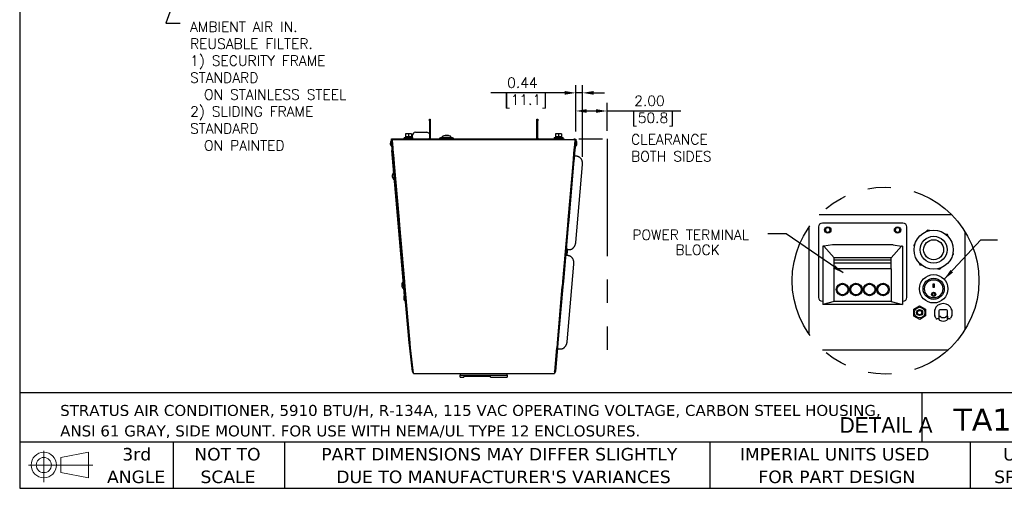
# Model space of a CAD drawing. Header units: inches. Extents: x -1 to 102, y 3 to 82.
# Tile 1 of 17: x -1 to 62, y 3 to 33. Entities that reach past the tile are written whole.
import ezdxf
from ezdxf.enums import TextEntityAlignment as Align
from ezdxf.lldxf.tags import DXFTag

# ---------------------------------------------------------------- set-up
doc = ezdxf.new("R2010")
doc.units = ezdxf.units.IN
doc.header["$LTSCALE"] = 12
doc.header["$MEASUREMENT"] = 0
doc.header["$PDSIZE"] = -1
doc.linetypes.add('PHANTOM2', pattern=[1.25, 0.625, -0.125, 0.125, -0.125, 0.125, -0.125])
doc.linetypes.add('SLD-Solid', pattern=[0])
for name, color, linetype in [('.190X32_NUT_-_.3', 7, 'Continuous'), ('10800_NE8000-486', 7, 'Continuous'), ('20004__CHASSIS__', 7, 'Continuous'), ('COMPRESSION_STRA', 7, 'Continuous'), ('DISPLAY_BODY', 7, 'Continuous'), ('LATCH', 7, 'Continuous'), ('phantom', 4, 'PHANTOM2'), ('POWER_CORD_RETRO', 7, 'Continuous'), ('SCREW___HEX_HEAD', 7, 'Continuous'), ('STRAIN_RELIEF__S', 7, 'Continuous'), ('SWITCH_CHERRY_RR', 7, 'Continuous'), ('WAGO_828_TERMINA', 7, 'Continuous')]:
    doc.layers.add(name, color=color, linetype=linetype)
for name, color, linetype, lineweight in [('DIMENSIONS', 140, 'SLD-Solid', 25), ('DIMENSIONS @ 1', 140, 'SLD-Solid', 25), ('TEXT', 140, 'SLD-Solid', 25), ('TEXT @ 1', 140, 'SLD-Solid', 25)]:
    doc.layers.add(name, color=color, linetype=linetype, lineweight=lineweight)
doc.styles.add('ROMANS', font='romans.shx')
doc.styles.add('SEACAD_Solid_Edge_ANSI', font='txt')
doc.styles.add('SLDTEXTSTYLE0', font='verdana.ttf')
tags = doc.linetypes.add('HIDDEN2', pattern=[0.1875, 0.125, -0.0625]).pattern_tags.tags
tags[6:7] = [DXFTag(74, 4), DXFTag(75, 0), DXFTag(340, '0'), DXFTag(46, 0.0), DXFTag(50, 0.0), DXFTag(44, 0.0), DXFTag(45, 0.0)]
tags[4:5] = [DXFTag(74, 4), DXFTag(75, 0), DXFTag(340, '0'), DXFTag(46, 0.0), DXFTag(50, 0.0), DXFTag(44, 0.0), DXFTag(45, 0.0)]
doc.dimstyles.new('FSTD1', dxfattribs={"dimtxt": 0.65, "dimasz": 0.7, "dimexe": 0.5, "dimexo": 0.5, "dimgap": 0.25, "dimtad": 1, "dimzin": 9, "dimdsep": 46, "dimtxsty": 'ROMANS', "dimcen": 0, "dimadec": 0, "dimazin": 0, "dimtfac": 1, "dimtmove": 0, "dimatfit": 3, "dimfxl": 0, "dimtolj": 1, "dimarcsym": 0})

# ---------------------------------------------------------------- blocks, each defined once
blk = doc.blocks.new('Block11')
at = {"color": 7, "linetype": 'SLD-Solid', "lineweight": 18}
for p, q in [((1.223, 2.509), (1.223, 0)), ((2.589, 1.969), (4.807, 2.377)), ((4.807, 2.377), (4.807, 0.346)), ((2.589, 0.754), (2.589, 1.969)), ((0, 1.361), (5.137, 1.361)), ((2.589, 0.754), (4.807, 0.346))]:
    blk.add_line(p, q, dxfattribs=at)
for radius in [1.016, 0.607]:
    blk.add_circle((1.223, 1.361), radius, dxfattribs=at)
blk = doc.blocks.new('Block12')
at = {"color": 7, "linetype": 'Continuous'}
blk.add_blockref('Block11', (0, 0), dxfattribs=at)
blk = doc.blocks.new('SW_NOTE_0_1')
at = {"layer": 'TEXT', "color": 0, "char_height": 0.875, "attachment_point": 1, "style": 'SLDTEXTSTYLE0'}
for s, insert in [('STRATUS AIR CONDITIONER, 5910 BTU/H, R-134A, 115 VAC OPERATING VOLTAGE, CARBON STEEL HOUSING, ', (0, 1.111)), ('ANSI 61 GRAY, SIDE MOUNT. FOR USE WITH NEMA/UL TYPE 12 ENCLOSURES.', (0, -0.528))]:
    blk.add_mtext(s, dxfattribs=dict(at, insert=insert))
blk = doc.blocks.new('SW_NOTE_0_3')
at = {"layer": 'TEXT', "color": 0, "char_height": 1, "attachment_point": 1, "style": 'SLDTEXTSTYLE0'}
for s, insert in [('UNLESS OTHERWISE ', (0, 1.27)), ('SPECIFIED UNITS ARE:', (-0.717, -0.536))]:
    blk.add_mtext(s, dxfattribs=dict(at, insert=insert))
blk = doc.blocks.new('SW_NOTE_0_4')
at = {"layer": 'TEXT', "color": 0, "char_height": 1, "attachment_point": 1, "style": 'SLDTEXTSTYLE0'}
for s, insert in [('PART DIMENSIONS MAY DIFFER SLIGHTLY ', (0, 1.27)), ("DUE TO MANUFACTURER'S VARIANCES", (1.206, -0.536))]:
    blk.add_mtext(s, dxfattribs=dict(at, insert=insert))
blk = doc.blocks.new('SW_NOTE_0_5')
at = {"layer": 'TEXT', "color": 0, "char_height": 1, "attachment_point": 2, "style": 'SLDTEXTSTYLE0'}
for s, insert in [('NOT TO', (2.484, 1.27)), ('SCALE', (2.53, -0.536))]:
    blk.add_mtext(s, dxfattribs=dict(at, insert=insert))
blk = doc.blocks.new('SW_NOTE_0_6')
at = {"layer": 'TEXT', "color": 0, "char_height": 1, "attachment_point": 2, "style": 'SLDTEXTSTYLE0'}
for s, insert in [('3rd', (1.094, 1.27)), ('ANGLE', (1.048, -0.536))]:
    blk.add_mtext(s, dxfattribs=dict(at, insert=insert))
blk = doc.blocks.new('SW_NOTE_0_7')
at = {"layer": 'TEXT', "color": 0, "char_height": 1, "attachment_point": 1, "style": 'SLDTEXTSTYLE0'}
for s, insert in [('IMPERIAL UNITS USED ', (0, 1.27)), ('FOR PART DESIGN', (1.479, -0.536))]:
    blk.add_mtext(s, dxfattribs=dict(at, insert=insert))
blk = doc.blocks.new('*D92')
at = {"layer": 'Defpoints', "color": 0}
for p in [(34.343, 28.349), (34.343, 25.38), (34.78, 23.76)]:
    blk.add_point(p, dxfattribs=at)
at = {"layer": 'DIMENSIONS', "color": 0, "lineweight": -2}
for p, q in [((34.343, 25.88), (34.343, 28.849)), ((34.78, 24.26), (34.78, 28.849)), ((33.643, 28.349), (28.915, 28.349)), ((34.78, 28.349), (34.343, 28.349)), ((35.48, 28.349), (36.18, 28.349))]:
    blk.add_line(p, q, dxfattribs=at)
at = {"layer": 'DIMENSIONS', "color": 0}
for points in [[(33.643, 28.465), (33.643, 28.232), (34.343, 28.349)], [(35.48, 28.465), (35.48, 28.232), (34.78, 28.349)]]:
    blk.add_solid(points, dxfattribs=at)
at = {"layer": 'DIMENSIONS', "color": 0, "insert": (30.929, 28.349), "char_height": 0.65, "attachment_point": 5, "style": 'ROMANS'}
blk.add_mtext('\\A1;0.44\\P [11.1]', dxfattribs=at)
blk = doc.blocks.new('*D93')
at = {"layer": 'Defpoints', "color": 0}
for p in [(36.343, 27.19), (34.343, 25.38), (36.343, 25.42)]:
    blk.add_point(p, dxfattribs=at)
at = {"layer": 'DIMENSIONS', "color": 0, "lineweight": -2}
for p, q in [((34.343, 25.88), (34.343, 27.69)), ((35.043, 27.19), (35.643, 27.19)), ((36.343, 25.92), (36.343, 27.69)), ((36.343, 27.19), (41.072, 27.19))]:
    blk.add_line(p, q, dxfattribs=at)
at = {"layer": 'DIMENSIONS', "color": 0}
for points in [[(35.043, 27.307), (35.043, 27.073), (34.343, 27.19)], [(35.643, 27.307), (35.643, 27.073), (36.343, 27.19)]]:
    blk.add_solid(points, dxfattribs=at)
at = {"layer": 'DIMENSIONS', "color": 0, "insert": (39.058, 27.19), "char_height": 0.65, "attachment_point": 5, "style": 'ROMANS'}
blk.add_mtext('\\A1;2.00\\P [50.8]', dxfattribs=at)

msp = doc.modelspace()

# ---------------------------------------------------------------- linework, layer by layer
at = {"layer": '.190X32_NUT_-_.3', "color": 7, "linetype": 'Continuous'}
for p, q in [((55.967, 14.515), (56.34, 14.736)), ((55.971, 14.082), (55.967, 14.515)), ((56.34, 14.736), (56.717, 14.523)), ((56.717, 14.523), (56.721, 14.09)), ((56.348, 13.87), (55.971, 14.082)), ((56.721, 14.09), (56.348, 13.87))]:
    msp.add_line(p, q, dxfattribs=at)
msp.add_circle((56.344, 14.303), 0.34, dxfattribs=at)
for p, q in [((36.343, 25.92), (36.343, 27.708)), ((24.976, 26.67), (25.034, 26.67)), ((24.976, 26.57), (24.976, 26.67)), ((24.976, 26.57), (24.976, 25.451)), ((25.034, 26.57), (24.976, 26.57)), ((25.034, 26.67), (25.034, 26.57)), ((25.034, 26.57), (25.034, 25.451)), ((31.856, 26.67), (31.914, 26.67)), ((31.856, 26.57), (31.856, 26.67)), ((31.856, 25.451), (31.856, 26.57)), ((31.914, 26.57), (31.856, 26.57)), ((31.914, 26.67), (31.914, 26.57)), ((31.914, 25.451), (31.914, 26.57)), ((22.547, 25.38), (22.544, 25.42)), ((22.605, 25.385), (22.547, 25.38)), ((22.547, 25.38), (22.548, 25.375)), ((22.548, 25.375), (22.606, 25.38)), ((22.548, 25.375), (22.548, 25.37)), ((22.606, 25.375), (22.548, 25.37)), ((22.55, 25.345), (22.548, 25.37)), ((22.608, 25.35), (22.55, 25.345)), ((22.557, 25.27), (22.55, 25.345)), ((22.589, 25.272), (22.557, 25.27)), ((22.559, 25.249), (22.557, 25.27)), ((22.589, 25.252), (22.559, 25.249)), ((22.579, 25.023), (22.559, 25.249)), ((22.614, 25.296), (22.589, 25.295)), ((22.589, 25.295), (22.609, 25.069)), ((22.589, 25.254), (22.589, 25.295)), ((22.589, 25.254), (22.609, 25.028)), ((22.605, 25.385), (22.663, 25.39)), ((22.605, 25.385), (22.606, 25.38)), ((22.606, 25.38), (22.606, 25.375)), ((22.608, 25.35), (22.606, 25.375)), ((22.607, 25.375), (34.284, 25.375)), ((22.614, 25.296), (22.607, 25.375)), ((22.613, 25.296), (22.608, 25.35)), ((22.664, 25.375), (22.663, 25.39)), ((23.279, 25.375), (23.298, 25.394)), ((23.298, 25.394), (23.374, 25.394)), ((23.374, 25.42), (23.361, 25.42)), ((23.363, 25.498), (23.927, 25.498)), ((23.363, 25.498), (23.363, 25.46)), ((23.363, 25.46), (23.927, 25.46)), ((23.374, 25.42), (33.517, 25.42)), ((23.374, 25.394), (23.374, 25.42)), ((23.634, 25.724), (23.453, 25.724)), ((23.453, 25.724), (23.453, 25.547)), ((23.634, 25.547), (23.453, 25.547)), ((23.482, 25.547), (23.482, 25.498)), ((23.521, 25.46), (23.521, 25.42)), ((23.826, 25.724), (23.634, 25.724)), ((23.634, 25.724), (23.634, 25.547)), ((23.826, 25.547), (23.634, 25.547)), ((23.769, 25.42), (23.769, 25.46)), ((23.808, 25.498), (23.808, 25.547)), ((23.838, 25.724), (23.826, 25.724)), ((23.826, 25.724), (23.826, 25.547)), ((23.838, 25.547), (23.826, 25.547)), ((23.838, 25.724), (23.838, 25.547)), ((23.895, 25.498), (23.895, 25.638)), ((23.895, 25.42), (23.895, 25.46)), ((23.927, 25.46), (23.927, 25.498)), ((24.083, 25.826), (24.807, 25.826)), ((25.732, 25.499), (25.617, 25.455)), ((25.617, 25.455), (26.523, 25.455)), ((25.617, 25.455), (25.617, 25.42)), ((25.732, 25.499), (26.409, 25.499)), ((26.523, 25.455), (26.409, 25.499)), ((26.523, 25.42), (26.523, 25.455)), ((32.963, 25.498), (33.527, 25.498)), ((32.963, 25.498), (32.963, 25.46)), ((32.963, 25.46), (33.527, 25.46)), ((33.234, 25.724), (33.053, 25.724)), ((33.053, 25.724), (33.053, 25.547)), ((33.234, 25.547), (33.053, 25.547)), ((33.082, 25.547), (33.082, 25.498)), ((33.121, 25.46), (33.121, 25.42)), ((33.426, 25.724), (33.234, 25.724)), ((33.234, 25.724), (33.234, 25.547)), ((33.426, 25.547), (33.234, 25.547)), ((33.369, 25.42), (33.369, 25.46)), ((33.408, 25.498), (33.408, 25.547)), ((33.438, 25.724), (33.426, 25.724)), ((33.426, 25.724), (33.426, 25.547)), ((33.438, 25.547), (33.426, 25.547)), ((33.438, 25.724), (33.438, 25.547)), ((33.53, 25.42), (33.517, 25.42)), ((33.517, 25.42), (33.517, 25.394)), ((33.517, 25.394), (33.593, 25.394)), ((33.527, 25.46), (33.527, 25.498)), ((33.593, 25.394), (33.612, 25.375)), ((34.228, 25.39), (34.227, 25.375)), ((34.286, 25.385), (34.228, 25.39)), ((34.284, 25.375), (34.277, 25.296)), ((34.302, 25.295), (34.277, 25.296)), ((34.283, 25.35), (34.278, 25.296)), ((34.282, 25.069), (34.302, 25.295)), ((34.282, 25.028), (34.302, 25.254)), ((34.285, 25.375), (34.283, 25.35)), ((34.283, 25.35), (34.34, 25.345)), ((34.286, 25.385), (34.285, 25.38)), ((34.285, 25.38), (34.285, 25.375)), ((34.343, 25.375), (34.285, 25.38)), ((34.285, 25.375), (34.342, 25.37)), ((34.286, 25.385), (34.286, 25.385)), ((34.286, 25.385), (34.343, 25.38)), ((34.302, 25.254), (34.302, 25.295)), ((34.302, 25.272), (34.334, 25.27)), ((34.302, 25.252), (34.332, 25.249)), ((34.332, 25.249), (34.312, 25.023)), ((34.334, 25.27), (34.332, 25.249)), ((34.34, 25.345), (34.334, 25.27)), ((34.342, 25.37), (34.34, 25.345)), ((34.343, 25.375), (34.342, 25.37)), ((34.343, 25.38), (34.343, 25.375)), ((22.609, 24.673), (22.548, 24.667)), ((22.609, 24.673), (22.548, 24.667)), ((22.548, 24.667), (23.361, 15.365)), ((22.548, 24.667), (23.361, 15.365)), ((22.609, 24.673), (22.55, 24.668)), ((22.55, 24.668), (23.363, 15.369)), ((22.636, 25.028), (22.579, 25.023)), ((22.597, 24.811), (22.579, 25.023)), ((22.604, 24.729), (22.597, 24.811)), ((22.655, 24.145), (22.604, 24.729)), ((22.607, 24.69), (22.608, 24.673)), ((22.609, 25.069), (22.634, 25.07)), ((22.609, 25.028), (22.609, 25.069)), ((22.609, 25.028), (22.637, 25.029)), ((22.654, 24.838), (22.634, 25.07)), ((22.636, 25.028), (22.636, 25.029)), ((22.655, 24.816), (22.636, 25.028)), ((22.649, 24.893), (22.648, 24.893)), ((22.663, 24.732), (22.654, 24.838)), ((22.713, 24.15), (22.662, 24.734)), ((22.716, 24.13), (22.663, 24.732)), ((34.227, 24.732), (34.175, 24.13)), ((34.229, 24.734), (34.178, 24.15)), ((34.237, 24.838), (34.227, 24.732)), ((34.236, 24.821), (34.235, 24.821)), ((34.286, 24.729), (34.235, 24.145)), ((34.254, 25.028), (34.236, 24.816)), ((34.257, 25.07), (34.237, 24.838)), ((34.242, 24.893), (34.243, 24.893)), ((34.282, 25.028), (34.253, 25.029)), ((34.254, 25.029), (34.254, 25.028)), ((34.254, 25.028), (34.312, 25.023)), ((34.257, 25.07), (34.282, 25.069)), ((34.282, 25.028), (34.282, 25.069)), ((34.294, 24.811), (34.286, 24.729)), ((34.312, 25.023), (34.294, 24.811)), ((22.713, 24.15), (22.655, 24.145)), ((22.685, 23.807), (22.655, 24.145)), ((22.715, 24.14), (22.691, 24.138)), ((22.691, 24.138), (22.691, 24.128)), ((22.716, 24.13), (22.691, 24.128)), ((22.691, 24.128), (22.719, 23.814)), ((22.714, 24.14), (22.713, 24.15)), ((34.172, 23.814), (34.2, 24.128)), ((34.2, 24.128), (34.175, 24.13)), ((34.2, 24.138), (34.176, 24.14)), ((34.178, 24.15), (34.177, 24.14)), ((34.178, 24.15), (34.235, 24.145)), ((34.2, 24.138), (34.2, 24.128)), ((34.235, 24.145), (34.206, 23.807)), ((34.263, 24.307), (34.25, 24.308)), ((34.415, 24.294), (34.263, 24.307)), ((22.743, 23.812), (22.685, 23.807)), ((22.743, 23.807), (22.685, 23.802)), ((22.685, 23.802), (22.685, 23.807)), ((22.999, 20.221), (22.685, 23.802)), ((22.719, 23.814), (22.743, 23.816)), ((22.743, 23.812), (22.742, 23.816)), ((23.059, 20.206), (22.743, 23.816)), ((22.743, 23.807), (22.743, 23.812)), ((23.057, 20.226), (22.743, 23.807)), ((34.147, 23.816), (33.831, 20.206)), ((34.148, 23.807), (33.834, 20.226)), ((34.205, 23.802), (33.892, 20.221)), ((34.147, 23.816), (34.172, 23.814)), ((34.148, 23.816), (34.148, 23.812)), ((34.148, 23.812), (34.206, 23.807)), ((34.148, 23.812), (34.148, 23.807)), ((34.148, 23.807), (34.205, 23.802)), ((34.206, 23.807), (34.205, 23.802)), ((34.345, 18.791), (34.78, 23.76)), ((22.798, 23.194), (22.797, 23.193)), ((22.827, 22.855), (22.828, 22.855)), ((23.057, 20.226), (22.999, 20.221)), ((23.028, 19.882), (22.999, 20.221)), ((23.058, 20.216), (23.034, 20.214)), ((23.034, 20.214), (23.034, 20.204)), ((23.059, 20.206), (23.034, 20.204)), ((23.034, 20.204), (23.062, 19.89)), ((23.057, 20.216), (23.057, 20.226)), ((33.829, 19.89), (33.856, 20.204)), ((33.856, 20.204), (33.831, 20.206)), ((33.856, 20.214), (33.832, 20.216)), ((33.834, 20.226), (33.833, 20.216)), ((33.834, 20.226), (33.892, 20.221)), ((33.856, 20.214), (33.856, 20.204)), ((33.892, 20.221), (33.862, 19.882)), ((23.086, 19.887), (23.028, 19.882)), ((23.029, 19.877), (23.028, 19.882)), ((23.087, 19.882), (23.029, 19.877)), ((23.342, 16.296), (23.029, 19.877)), ((23.062, 19.89), (23.087, 19.892)), ((23.086, 19.887), (23.086, 19.892)), ((23.087, 19.882), (23.086, 19.887)), ((23.403, 16.281), (23.087, 19.892)), ((23.4, 16.301), (23.087, 19.882)), ((33.804, 19.892), (33.488, 16.281)), ((33.804, 19.882), (33.491, 16.301)), ((33.862, 19.877), (33.549, 16.296)), ((33.804, 19.892), (33.829, 19.89)), ((33.805, 19.887), (33.804, 19.882)), ((33.804, 19.882), (33.862, 19.877)), ((33.805, 19.892), (33.805, 19.887)), ((33.805, 19.887), (33.862, 19.882)), ((33.862, 19.882), (33.862, 19.877)), ((33.805, 18.336), (33.893, 18.328)), ((23.25, 18.029), (23.249, 18.029)), ((23.251, 18.004), (23.252, 18.004)), ((23.263, 17.866), (23.264, 17.866)), ((23.265, 17.84), (23.266, 17.84)), ((33.707, 17.956), (33.694, 17.957)), ((33.86, 17.943), (33.707, 17.956)), ((33.789, 12.44), (34.224, 17.409)), ((23.4, 16.301), (23.342, 16.296)), ((23.372, 15.957), (23.342, 16.296)), ((23.43, 15.962), (23.372, 15.957)), ((23.43, 15.958), (23.372, 15.952)), ((23.372, 15.952), (23.372, 15.957)), ((23.686, 12.371), (23.372, 15.952)), ((23.402, 16.291), (23.378, 16.289)), ((23.378, 16.289), (23.378, 16.279)), ((23.403, 16.281), (23.378, 16.279)), ((23.378, 16.279), (23.405, 15.965)), ((23.401, 16.291), (23.4, 16.301)), ((23.405, 15.965), (23.43, 15.967)), ((23.43, 15.962), (23.429, 15.967)), ((23.746, 12.356), (23.43, 15.967)), ((23.43, 15.958), (23.43, 15.962)), ((23.743, 12.376), (23.43, 15.958)), ((23.437, 15.881), (23.438, 15.881)), ((33.461, 15.967), (33.145, 12.356)), ((33.461, 15.958), (33.147, 12.376)), ((33.519, 15.952), (33.205, 12.371)), ((33.462, 15.967), (33.461, 15.962)), ((33.461, 15.967), (33.486, 15.965)), ((33.461, 15.962), (33.519, 15.957)), ((33.461, 15.962), (33.461, 15.958)), ((33.461, 15.958), (33.519, 15.952)), ((33.486, 15.965), (33.513, 16.279)), ((33.513, 16.279), (33.488, 16.281)), ((33.513, 16.289), (33.489, 16.291)), ((33.491, 16.301), (33.49, 16.291)), ((33.491, 16.301), (33.549, 16.296)), ((33.513, 16.289), (33.513, 16.279)), ((33.549, 16.296), (33.519, 15.957)), ((33.519, 15.957), (33.519, 15.952)), ((23.486, 15.324), (23.485, 15.324)), ((23.488, 15.298), (23.489, 15.298)), ((23.5, 15.16), (23.501, 15.16)), ((23.502, 15.134), (23.503, 15.135)), ((23.534, 14.773), (23.535, 14.773)), ((23.743, 12.376), (23.686, 12.371)), ((23.715, 12.033), (23.686, 12.371)), ((23.773, 12.038), (23.715, 12.033)), ((23.716, 12.028), (23.715, 12.033)), ((23.773, 12.033), (23.716, 12.028)), ((23.894, 10.529), (23.716, 12.028)), ((23.745, 12.366), (23.721, 12.364)), ((23.721, 12.364), (23.721, 12.354)), ((23.746, 12.356), (23.721, 12.354)), ((23.721, 12.354), (23.749, 12.04)), ((23.744, 12.366), (23.743, 12.376)), ((23.749, 12.04), (23.774, 12.042)), ((23.773, 12.038), (23.773, 12.042)), ((23.773, 12.033), (23.773, 12.038)), ((23.964, 10.432), (23.773, 12.033)), ((23.966, 10.42), (23.774, 12.042)), ((33.117, 12.042), (33.052, 11.294)), ((33.117, 12.033), (33.054, 11.306)), ((33.175, 12.028), (33.112, 11.301)), ((33.117, 12.042), (33.142, 12.04)), ((33.118, 12.038), (33.117, 12.033)), ((33.117, 12.033), (33.175, 12.028)), ((33.118, 12.042), (33.118, 12.038)), ((33.118, 12.038), (33.176, 12.033)), ((33.142, 12.04), (33.17, 12.354)), ((33.17, 12.354), (33.145, 12.356)), ((33.17, 12.364), (33.146, 12.366)), ((33.147, 12.376), (33.205, 12.371)), ((33.147, 12.376), (33.147, 12.366)), ((33.17, 12.364), (33.17, 12.354)), ((33.172, 11.992), (33.185, 11.991)), ((33.176, 12.033), (33.175, 12.028)), ((33.205, 12.371), (33.176, 12.033)), ((33.185, 11.991), (33.338, 11.978)), ((33.052, 11.294), (32.975, 10.42)), ((33.054, 11.306), (32.986, 10.535)), ((33.112, 11.301), (33.044, 10.53)), ((23.966, 10.42), (32.925, 10.42)), ((32.925, 10.42), (32.975, 10.42)), ((32.925, 10.42), (32.925, 10.42)), ((32.986, 10.535), (33.044, 10.53))]:
    msp.add_line(p, q)
for centre, radius, start, end in [((22.774, 25.12), 0.303, 140.04483, 229.95517), ((22.547, 25.31), 0.00667, 5, 140.04483), ((23.361, 25.331), 0.089, 90, 135), ((24.083, 25.638), 0.188, 90, 180), ((24.807, 25.638), 0.188, 25.98142, 90), ((24.945, 25.451), 0.031, 270, 0), ((24.945, 25.451), 0.089, 339.61574, 0), ((26.07, 25.42), 0.301, 155.18927, 164.76165), ((26.07, 25.42), 0.301, 15.23835, 24.58432), ((31.945, 25.451), 0.089, 180, 200.38426), ((31.945, 25.451), 0.031, 180, 270), ((33.53, 25.331), 0.089, 45, 90), ((34.344, 25.31), 0.00667, 39.95517, 175), ((34.117, 25.12), 0.303, 355, 39.95517), ((22.583, 24.893), 0.00667, 229.95517, 5), ((34.307, 24.893), 0.00667, 175, 310.04483), ((34.117, 25.12), 0.303, 310.04483, 355), ((22.897, 23.032), 0.303, 140.04483, 185), ((22.897, 23.032), 0.303, 185, 229.95517), ((22.669, 23.222), 0.00667, 50.66768, 140.04483), ((22.706, 22.805), 0.00667, 229.95517, 319.33232), ((33.515, 18.247), 0.303, 310.04483, 39.95517), ((33.743, 18.437), 0.00667, 39.95517, 175), ((33.706, 18.02), 0.00667, 175, 310.04483), ((33.706, 18.02), 0.00667, 175, 310.04483), ((33.515, 18.247), 0.303, 310.04483, 355), ((33.489, 17.947), 0.303, 0.28741, 24.70777), ((23.507, 16.058), 0.303, 140.04483, 185), ((23.507, 16.058), 0.303, 185, 229.95517), ((23.279, 16.249), 0.00667, 50.66768, 140.04483), ((23.316, 15.831), 0.00667, 229.95517, 319.33232), ((23.638, 15.242), 0.303, 140.04483, 185), ((23.638, 15.242), 0.303, 185, 229.95517), ((23.411, 15.432), 0.00667, 5, 140.04483), ((23.448, 15.015), 0.00667, 229.95517, 5), ((24.014, 10.54), 0.12, 185, 244.44498), ((32.925, 10.54), 0.12, 270, 273.40311), ((32.925, 10.54), 0.12, 295.55502, 355), ((32.925, 10.54), 0.062, 344.69615, 355)]:
    msp.add_arc(centre, radius, start, end)
for points, knots in [([(26.28, 25.591), (26.233, 25.612), (26.165, 25.627), (26.026, 25.633), (25.953, 25.623), (25.844, 25.588), (25.806, 25.564), (25.797, 25.545)], [0, 0, 0, 0, 0.125, 0.125, 0.25, 0.25, 0.3717546, 0.3717546, 0.3717546, 0.3717546]), ([(25.831, 25.575), (25.849, 25.587), (25.875, 25.6), (25.961, 25.626), (26.029, 25.636), (26.161, 25.63), (26.225, 25.616), (26.27, 25.596)], [0.6737941, 0.6737941, 0.6737941, 0.6737941, 0.75, 0.75, 0.875, 0.875, 1, 1, 1, 1]), ([(26.344, 25.545), (26.342, 25.549), (26.338, 25.554), (26.322, 25.569), (26.304, 25.581), (26.28, 25.591)], [0.90849216, 0.90849216, 0.90849216, 0.90849216, 0.9375, 0.9375, 1, 1, 1, 1]), ([(26.342, 25.547), (26.342, 25.548), (26.34, 25.554), (26.33, 25.564), (26.32, 25.572), (26.314, 25.576)], [0, 0, 0, 0, 0.082032, 0.594852, 1, 1, 1, 1])]:
    msp.add_open_spline(points, degree=3, knots=knots)
for points, weights in [([(34.78, 23.76), (34.823, 24.258), (34.415, 24.294)], [1, 0.707106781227, 1]), ([(33.893, 18.328), (34.301, 18.293), (34.345, 18.791)], [1, 0.707106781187, 1]), ([(34.224, 17.409), (34.268, 17.907), (33.86, 17.943)], [1, 0.707106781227, 1]), ([(33.338, 11.978), (33.746, 11.942), (33.789, 12.44)], [1, 0.707106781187, 1])]:
    msp.add_rational_spline(points, weights, degree=2)
at = {"layer": '10800_NE8000-486', "color": 7, "linetype": 'Continuous'}
for p, q in [((58.406, 20.556), (49.92, 20.556)), ((49.255, 19.757), (49.255, 12.939)), ((59.255, 13.222), (59.255, 19.475)), ((50.139, 11.931), (58.187, 11.931))]:
    msp.add_line(p, q, dxfattribs=at)
at = {"layer": '20004__CHASSIS__', "color": 7, "linetype": 'Continuous'}
for p, q in [((50.439, 19.742), (50.439, 19.73)), ((50.499, 19.73), (50.499, 19.742)), ((54.903, 19.742), (54.903, 19.73)), ((54.963, 19.73), (54.963, 19.742))]:
    msp.add_line(p, q, dxfattribs=at)
for centre, radius, start, end in [((50.469, 19.588), 0.157, 101.01598, 78.98402), ((50.469, 19.588), 0.145, 101.94054, 78.05946), ((54.933, 19.588), 0.157, 101.01598, 78.98402), ((54.933, 19.588), 0.145, 101.94054, 78.05946), ((57.857, 14.303), 0.5, 233.07927, 237.85931), ((57.857, 14.303), 0.48, 234.60805, 236.42811), ((57.857, 14.303), 0.48, 303.36701, 305.39195), ((57.857, 14.303), 0.5, 301.87042, 306.92073)]:
    msp.add_arc(centre, radius, start, end, dxfattribs=at)
at = {"layer": 'COMPRESSION_STRA', "color": 7, "linetype": 'Continuous'}
for p, q in [((56.85, 19.573), (56.767, 19.483)), ((56.969, 19.546), (56.85, 19.573)), ((58.129, 19.288), (58.01, 19.315)), ((58.166, 19.172), (58.129, 19.288)), ((56.046, 18.697), (55.964, 18.607)), ((55.964, 18.607), (56, 18.491)), ((58.44, 17.948), (58.522, 18.038)), ((58.522, 18.038), (58.486, 18.154)), ((56.32, 17.473), (56.357, 17.357)), ((56.357, 17.357), (56.476, 17.33)), ((57.517, 17.099), (57.636, 17.072)), ((57.636, 17.072), (57.719, 17.162))]:
    msp.add_line(p, q, dxfattribs=at)
for radius in [1.254, 0.858, 0.64]:
    msp.add_circle((57.243, 18.323), radius, dxfattribs=at)
at = {"layer": 'DIMENSIONS'}
msp.add_line((34.343, 25.88), (34.343, 27.708), dxfattribs=at)
at = {"layer": 'DISPLAY_BODY', "color": 7, "linetype": 'Continuous'}
for p, q in [((26.945, 10.42), (26.945, 10.3)), ((26.945, 10.3), (29.945, 10.3)), ((26.945, 10.179), (26.945, 10.3)), ((26.945, 10.179), (27.17, 10.179)), ((27.17, 10.231), (27.17, 10.179)), ((27.17, 10.231), (28.89, 10.231)), ((28.89, 10.179), (28.89, 10.231)), ((28.89, 10.179), (29.945, 10.179)), ((29.945, 10.3), (29.945, 10.42)), ((29.945, 10.3), (29.945, 10.179))]:
    msp.add_line(p, q, dxfattribs=at)
at = {"layer": 'LATCH', "color": 7, "linetype": 'Continuous'}
for p, q in [((57.591, 14.077), (57.651, 14.077)), ((57.591, 13.864), (57.591, 14.077)), ((57.651, 14.077), (57.671, 14.077)), ((57.671, 14.077), (57.671, 14.061)), ((57.751, 13.981), (57.961, 13.981)), ((58.041, 14.077), (58.061, 14.077)), ((58.041, 14.061), (58.041, 14.077)), ((58.061, 14.077), (58.121, 14.077)), ((58.121, 14.077), (58.121, 13.864))]:
    msp.add_line(p, q, dxfattribs=at)
for centre, radius, start, end in [((57.856, 14.231), 0.409, 227.34144, 229.58854), ((57.651, 13.864), 0.06, 180, 240.78454), ((57.751, 14.061), 0.08, 180, 270), ((57.961, 14.061), 0.08, 270, 0), ((58.061, 13.864), 0.06, 299.21546, 0), ((57.856, 14.231), 0.409, 310.41146, 313.04092), ((57.856, 14.231), 0.48, 240.78454, 299.21546)]:
    msp.add_arc(centre, radius, start, end, dxfattribs=at)
at = {"layer": 'phantom'}
for p, q in [((22.544, 25.42), (36.343, 25.42)), ((36.343, 25.42), (36.343, 10.927))]:
    msp.add_line(p, q, dxfattribs=at)
msp.add_circle((54.163, 16.348), 5.975, dxfattribs=at)
at = {"layer": 'POWER_CORD_RETRO', "color": 7, "linetype": 'Continuous'}
for p, q in [((49.875, 19.778), (49.875, 15.278)), ((55.277, 20.028), (50.125, 20.028)), ((55.527, 15.278), (55.527, 19.778)), ((50.125, 15.028), (50.16, 15.028)), ((55.254, 15.028), (55.277, 15.028))]:
    msp.add_line(p, q, dxfattribs=at)
for centre in [(50.469, 19.588), (54.933, 19.588)]:
    msp.add_circle(centre, 0.201, dxfattribs=at)
for centre, start, end in [((50.125, 19.778), 90, 180), ((55.277, 19.778), 0, 90), ((50.125, 15.278), 180, 270), ((55.277, 15.278), 270, 0)]:
    msp.add_arc(centre, 0.25, start, end, dxfattribs=at)
at = {"layer": 'SCREW___HEX_HEAD', "color": 7, "linetype": 'Continuous'}
msp.add_circle((56.344, 14.303), 0.19, dxfattribs=at)
at = {"layer": 'SCREW___HEX_HEAD', "color": 7, "linetype": 'HIDDEN2'}
msp.add_circle((56.344, 14.303), 0.139, dxfattribs=at)
at = {"layer": 'STRAIN_RELIEF__S', "color": 7, "linetype": 'Continuous'}
for p, q in [((57.309, 14.116), (57.309, 14.481)), ((57.383, 13.938), (57.314, 14.091)), ((57.579, 13.903), (57.438, 13.903)), ((57.579, 14.421), (57.579, 13.963)), ((57.579, 13.963), (57.579, 13.903)), ((58.075, 14.481), (57.639, 14.481)), ((58.135, 13.963), (58.135, 14.421)), ((58.135, 13.903), (58.135, 13.963)), ((58.276, 13.903), (58.135, 13.903)), ((58.4, 14.091), (58.331, 13.938)), ((58.405, 14.481), (58.405, 14.116))]:
    msp.add_line(p, q, dxfattribs=at)
for centre, radius, start, end in [((57.857, 14.303), 0.576, 18.01989, 161.98011), ((56.292, 8.052), 6.508, 80.47263, 81.00781), ((57.369, 14.116), 0.06, 180, 204.22775), ((57.438, 13.963), 0.06, 204.22775, 270), ((57.639, 14.421), 0.06, 90, 180), ((58.075, 14.421), 0.06, 0, 90), ((58.276, 13.963), 0.06, 270, 335.77225), ((59.246, 9.134), 5.412, 98.93801, 99.58155), ((58.345, 14.116), 0.06, 335.77225, 0)]:
    msp.add_arc(centre, radius, start, end, dxfattribs=at)
at = {"layer": 'SWITCH_CHERRY_RR', "color": 7, "linetype": 'Continuous'}
for p, q in [((57.218, 16.147), (57.268, 16.147)), ((57.218, 15.897), (57.218, 16.147)), ((57.268, 15.903), (57.218, 15.903)), ((57.268, 15.897), (57.218, 15.897)), ((57.268, 16.147), (57.268, 15.897)), ((57.157, 15.476), (57.157, 15.474)), ((57.329, 15.474), (57.329, 15.476))]:
    msp.add_line(p, q, dxfattribs=at)
for centre, radius in [((57.243, 15.823), 0.906), ((57.243, 15.823), 0.677), ((57.243, 15.823), 0.58), ((57.243, 15.473), 0.135), ((57.243, 15.474), 0.0862)]:
    msp.add_circle(centre, radius, dxfattribs=at)
msp.add_arc((57.243, 15.476), 0.0867, 0.24357, 179.76623, dxfattribs=at)
msp.add_open_spline([(57.377, 15.476), (57.377, 15.441), (57.363, 15.406), (57.314, 15.355), (57.279, 15.339), (57.208, 15.339), (57.173, 15.354), (57.124, 15.405), (57.109, 15.44), (57.109, 15.476), (57.109, 15.476), (57.109, 15.476)], degree=3, knots=[0, 0, 0, 0, 0.125, 0.125, 0.25, 0.25, 0.375, 0.375, 0.5, 0.5, 0.5011174, 0.5011174, 0.5011174, 0.5011174], dxfattribs=at)
at = {"layer": 'TEXT'}
for p, q in [((-1.239, 81.572), (-1.239, 3.072)), ((101.792, 9.167), (-1.239, 9.167)), ((56.48, 9.167), (56.48, 6.016)), ((101.792, 6.016), (-1.239, 6.016)), ((8.573, 6.016), (8.573, 3.072)), ((15.705, 6.016), (15.705, 3.072)), ((42.916, 6.016), (42.916, 3.072)), ((59.579, 6.016), (59.579, 3.072)), ((-1.239, 3.072), (101.792, 3.072))]:
    msp.add_line(p, q, dxfattribs=at)
at = {"layer": 'WAGO_828_TERMINA', "color": 7, "linetype": 'Continuous'}
for p, q in [((50.225, 18.552), (50.16, 18.543)), ((50.16, 18.543), (50.16, 14.819)), ((50.76, 18.627), (50.225, 18.552)), ((50.225, 18.552), (50.882, 17.799)), ((54.654, 18.627), (50.76, 18.627)), ((55.189, 18.552), (54.532, 17.799)), ((54.654, 18.627), (55.189, 18.552)), ((55.254, 18.543), (55.189, 18.552)), ((55.254, 18.543), (55.254, 14.819)), ((54.532, 17.799), (50.882, 17.799)), ((50.882, 17.649), (50.882, 17.799)), ((54.532, 17.649), (50.882, 17.649)), ((50.882, 17.46), (50.882, 17.649)), ((54.532, 17.649), (54.532, 17.799)), ((54.532, 17.46), (54.532, 17.649)), ((54.532, 17.46), (50.882, 17.46)), ((50.882, 17.107), (50.882, 17.46)), ((54.532, 17.107), (50.882, 17.107)), ((50.882, 15.129), (50.882, 17.107)), ((54.532, 17.107), (54.532, 17.46)), ((54.532, 17.107), (54.532, 15.129)), ((50.882, 15.009), (50.882, 15.129)), ((54.532, 15.129), (54.532, 15.009)), ((50.882, 15.009), (50.16, 14.819)), ((55.254, 14.819), (50.16, 14.819)), ((54.532, 15.009), (50.882, 15.009)), ((54.532, 15.009), (55.254, 14.819))]:
    msp.add_line(p, q, dxfattribs=at)
for centre, radius in [((51.408, 15.775), 0.4), ((51.408, 15.775), 0.34), ((52.274, 15.775), 0.4), ((52.274, 15.775), 0.34), ((53.14, 15.775), 0.4), ((53.14, 15.775), 0.34), ((54.006, 15.775), 0.4), ((54.006, 15.775), 0.34)]:
    msp.add_circle(centre, radius, dxfattribs=at)

# ---------------------------------------------------------------- block references
at = {"layer": 'TEXT', "xscale": 0.8, "yscale": 0.8, "zscale": 0.8}
for name, p in [('SW_NOTE_0_1', (1.351, 7.51)), ('SW_NOTE_0_6', (5.375, 4.634)), ('Block12', (-0.675, 3.469)), ('SW_NOTE_0_5', (10.066, 4.634)), ('SW_NOTE_0_4', (18.056, 4.634)), ('SW_NOTE_0_7', (44.848, 4.634)), ('SW_NOTE_0_3', (61.688, 4.634))]:
    msp.add_blockref(name, p, dxfattribs=at)

# ---------------------------------------------------------------- texts
at = {"layer": 'TEXT'}
for s, height, style, p in [('POWER TERMINAL', 0.65, 'ROMANS', (37.962, 19.596)), ('BLOCK', 0.65, 'ROMANS', (40.721, 18.644)), ('DETAIL A', 1, 'SEACAD_Solid_Edge_ANSI', (51.225, 7.619))]:
    msp.add_text(s, height=height, dxfattribs=dict(at, style=style)).set_placement(p, align=Align.TOP_LEFT)
at = {"layer": 'TEXT', "char_height": 0.65, "attachment_point": 1, "style": 'ROMANS'}
for s, width, gutter_width, insert in [('AMBIENT AIR IN.\\PREUSABLE FILTER.\\P1) SECURITY FRAME STANDARD\\P  ON STAINLESS STEEL\\P2) SLIDING FRAME STANDARD\\P  ON PAINTED', 11.89944, 2.5, (9.662, 32.897)), ('CLEARANCE\\PBOTH SIDES', 6.35757, 3.125, (37.882, 25.699))]:
    msp.add_mtext_dynamic_manual_height_columns(s, width=width, gutter_width=gutter_width, heights=[0], dxfattribs=dict(at, insert=insert))
at = {"layer": 'TEXT', "insert": (58.513, 8.163), "char_height": 1.4, "attachment_point": 1, "style": 'SLDTEXTSTYLE0'}
msp.add_mtext('TA10-059-16-12', dxfattribs=at)

# ---------------------------------------------------------------- dimensions: what is measured, and where the dimension line sits
at = {"layer": 'DIMENSIONS @ 1'}
for base, p1, p2, override, picture, middle in [((34.343, 28.349), (34.78, 23.76), (34.343, 25.38), {"dimscale": 1, "dimpost": '\\X', "dimtix": 0, "dimtofl": 1, "dimtmove": 0, "dimatfit": 3}, '*D92', (30.929, 28.349)), ((36.343, 27.19), (34.343, 25.38), (36.343, 25.42), {"dimscale": 1, "dimzin": 1, "dimpost": '\\X', "dimtix": 0, "dimtofl": 1, "dimtmove": 0, "dimatfit": 3}, '*D93', (39.058, 27.19))]:
    dim = msp.add_linear_dim(base=base, p1=p1, p2=p2, dimstyle='FSTD1', override=override, dxfattribs=at)
    dim.commit()
    dim.dimension.update_dxf_attribs({"geometry": picture, "text_midpoint": middle, "dimtype": 128})

# ---------------------------------------------------------------- leaders
at = {"layer": 'TEXT @ 1'}
for points in [[(10.353, 39.003), (8.103, 32.806), (9.019, 32.806)], [(51.444, 16.836), (47.801, 19.346), (46.634, 19.346)], [(57.924, 16.436), (60.266, 18.946), (61.324, 18.945)]]:
    msp.add_leader(points, dimstyle='FSTD1', override={"dimscale": 1}, dxfattribs=at)

doc.saveas('drawing.dxf')
